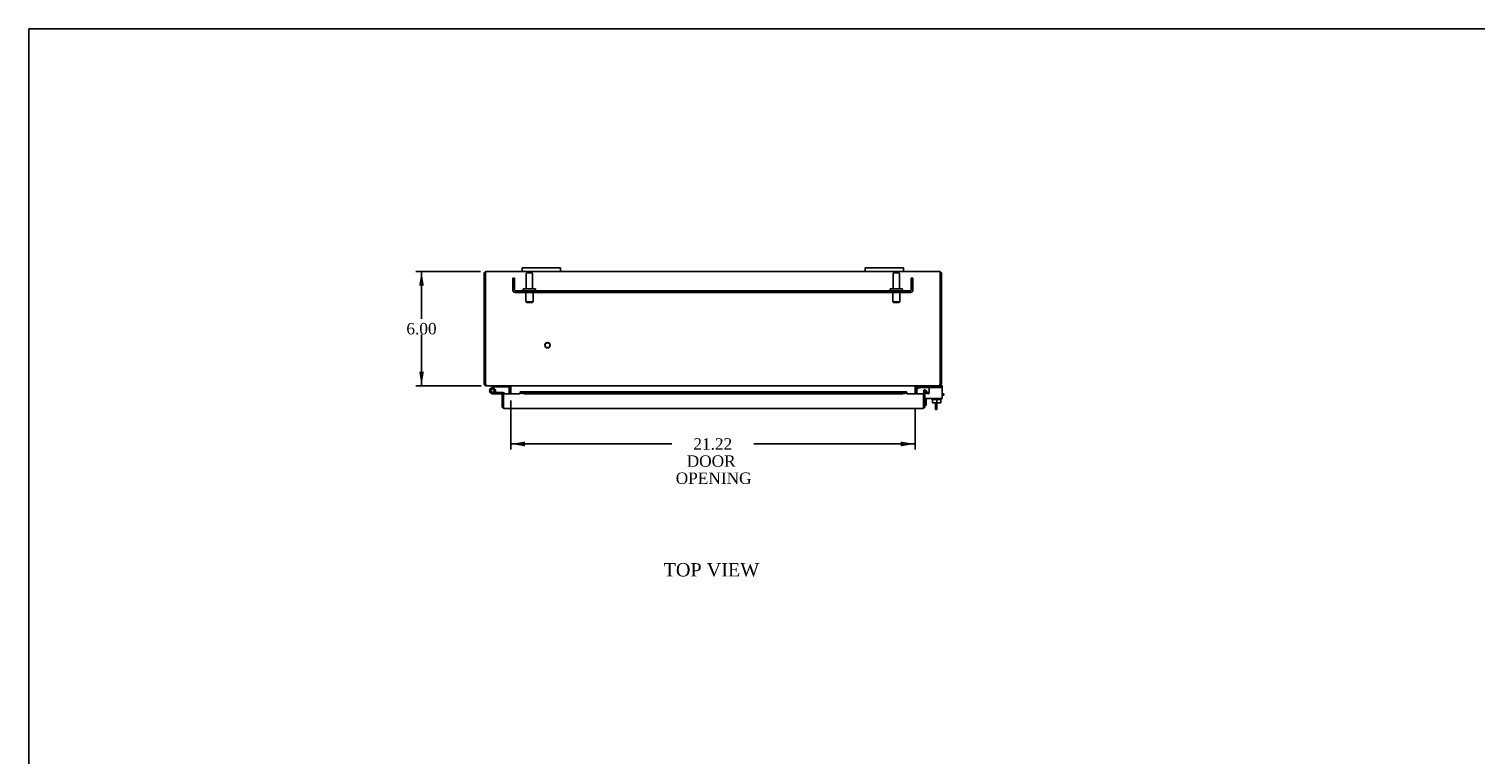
# Model space of a CAD drawing. Header units: inches. Extents: x 1 to 150, y -1 to 99.
# Tile 7 of 11: x 1 to 77, y 61 to 99. Entities that reach past the tile are written whole.
import ezdxf
from ezdxf.enums import TextEntityAlignment as Align
from ezdxf.lldxf.tags import DXFTag

# ---------------------------------------------------------------- set-up
doc = ezdxf.new("R2010")
doc.units = ezdxf.units.IN
doc.header["$MEASUREMENT"] = 0
for name, color, linetype in [('COM40153-1', 7, 'Continuous'), ('COM40153-2', 7, 'Continuous'), ('COM40676', 7, 'Continuous'), ('COM42667', 7, 'Continuous'), ('COM42780', 7, 'Continuous'), ('COM48431', 7, 'Continuous'), ('COM71102-11', 7, 'Continuous'), ('Default', 7, 'Continuous'), ('FET07710', 7, 'Continuous'), ('GSK10080', 7, 'Continuous'), ('HNG10610-20B', 7, 'Continuous'), ('HNG10610-20C', 7, 'Continuous'), ('HNG10620-20P', 7, 'Continuous'), ('SCC19011', 7, 'Continuous'), ('STD21878', 7, 'Continuous'), ('STD26094', 7, 'Continuous'), ('WAF25035', 7, 'Continuous')]:
    doc.layers.add(name, color=color, linetype=linetype)
doc.styles.add('SEACAD_Times_New_Roman', font='times.ttf')
tags = doc.linetypes.add('HIDDEN2', pattern=[0.1875, 0.125, -0.0625]).pattern_tags.tags
tags[6:7] = [DXFTag(74, 4), DXFTag(75, 0), DXFTag(340, '0'), DXFTag(46, 0.0), DXFTag(50, 0.0), DXFTag(44, 0.0), DXFTag(45, 0.0)]
tags[4:5] = [DXFTag(74, 4), DXFTag(75, 0), DXFTag(340, '0'), DXFTag(46, 0.0), DXFTag(50, 0.0), DXFTag(44, 0.0), DXFTag(45, 0.0)]
doc.dimstyles.new('HAMMOND_(STH_-_120x80)', dxfattribs={"dimtxt": 0.6, "dimasz": 0.75, "dimexe": 0.3, "dimexo": 0.3, "dimgap": 0.15, "dimtad": 0, "dimtih": 1, "dimtoh": 1, "dimzin": 0, "dimdsep": 46, "dimtxsty": 'SEACAD_Times_New_Roman', "dimblk1": '_SE_FILLED', "dimblk2": '_SE_FILLED', "dimsah": 1, "dimcen": 0.3, "dimadec": 0, "dimazin": 0, "dimtfac": 0.8, "dimtofl": 0, "dimtmove": 0, "dimatfit": 3, "dimfxl": 1, "dimtolj": 1, "dimtzin": 0, "dimarcsym": 0})

# ---------------------------------------------------------------- blocks, each defined once
blk = doc.blocks.new('SE6')
at = {"layer": 'COM40153-1', "color": 7, "linetype": 'Continuous'}
for p, q in [((48.216, 79.875), (48.216, 79.772)), ((48.216, 79.772), (48.288, 79.772)), ((48.216, 79.772), (48.216, 79.518)), ((48.288, 79.875), (48.288, 79.772)), ((48.288, 79.772), (48.288, 79.518)), ((48.216, 79.518), (48.288, 79.518))]:
    blk.add_line(p, q, dxfattribs=at)
at = {"layer": 'COM40153-2', "color": 7, "linetype": 'Continuous'}
for p, q in [((47.733, 79.755), (47.663, 79.755)), ((47.733, 80.101), (47.733, 79.755)), ((48.577, 80.355), (48.634, 80.355)), ((48.634, 80.285), (48.577, 80.285)), ((48.663, 80.355), (48.634, 80.355)), ((48.634, 80.285), (48.663, 80.285)), ((48.663, 80.285), (48.663, 80.355))]:
    blk.add_line(p, q, dxfattribs=at)
at = {"layer": 'COM40676', "color": 7, "linetype": 'HIDDEN2'}
for p, q in [((26.038, 85.789), (26.038, 86.414)), ((26.038, 86.414), (26.133, 86.414)), ((26.133, 85.789), (26.133, 86.414)), ((46.943, 86.414), (46.943, 85.789)), ((47.038, 86.414), (46.943, 86.414)), ((47.038, 86.414), (47.038, 85.789)), ((46.913, 85.759), (26.163, 85.759)), ((46.913, 85.664), (26.163, 85.664)), ((26.663, 85.759), (26.663, 85.664)), ((27.163, 85.664), (27.163, 85.759)), ((45.913, 85.759), (45.913, 85.664)), ((46.413, 85.664), (46.413, 85.759))]:
    blk.add_line(p, q, dxfattribs=at)
for centre, radius, start, end in [((26.163, 85.789), 0.125, 180, 270), ((26.163, 85.789), 0.03, 180, 270), ((46.913, 85.789), 0.03, 270, 0), ((46.913, 85.789), 0.125, 270, 0)]:
    blk.add_arc(centre, radius, start, end, dxfattribs=at)
at = {"layer": 'COM42667', "color": 7, "linetype": 'Continuous'}
for p, q in [((47.607, 80.499), (47.607, 80.406)), ((47.773, 80.447), (47.718, 80.532)), ((47.891, 80.673), (47.891, 80.467)), ((48.577, 80.244), (48.577, 80.726)), ((48.577, 80.101), (47.663, 80.101)), ((48.577, 80.244), (48.577, 80.101))]:
    blk.add_line(p, q, dxfattribs=at)
for centre, radius, start, end in [((47.667, 80.499), 0.06, 32.84551, 180), ((47.831, 80.467), 0.06, 319.87642, 0), ((48.452, 80.726), 0.125, 0, 54.15375)]:
    blk.add_arc(centre, radius, start, end, dxfattribs=at)
at = {"layer": 'COM42780', "color": 7, "linetype": 'Continuous'}
for p, q in [((47.239, 80.676), (47.289, 80.726)), ((47.239, 80.676), (47.306, 80.608)), ((47.306, 80.608), (47.356, 80.659)), ((47.39, 80.673), (48.288, 80.673)), ((48.538, 80.673), (48.288, 80.673)), ((48.43, 80.768), (48.538, 80.768)), ((48.538, 80.768), (48.538, 80.673))]:
    blk.add_line(p, q, dxfattribs=at)
for radius in [0.143, 0.048]:
    blk.add_arc((47.39, 80.625), radius, 90, 135, dxfattribs=at)
at = {"layer": 'COM48431', "color": 7, "linetype": 'Continuous'}
for p, q in [((24.538, 80.876), (24.538, 86.66)), ((24.61, 86.66), (24.61, 86.762)), ((24.61, 86.762), (24.61, 86.66)), ((24.61, 86.66), (24.61, 80.876)), ((24.61, 80.876), (24.61, 86.66)), ((26.538, 86.768), (24.646, 86.768)), ((44.538, 86.768), (28.538, 86.768)), ((48.43, 86.768), (46.538, 86.768)), ((48.466, 86.66), (48.466, 86.762)), ((48.466, 86.762), (48.466, 86.66)), ((48.466, 80.876), (48.466, 86.66)), ((48.466, 86.66), (48.466, 80.876)), ((48.538, 86.66), (48.538, 80.876)), ((24.61, 80.876), (24.538, 80.876)), ((24.646, 80.792), (24.646, 80.768)), ((24.671, 80.768), (24.646, 80.768)), ((48.405, 80.768), (24.672, 80.768)), ((25.841, 80.732), (25.841, 80.35)), ((25.841, 80.732), (25.913, 80.732)), ((25.913, 80.732), (25.913, 80.35)), ((25.927, 80.732), (25.927, 80.35)), ((47.15, 80.35), (47.15, 80.732)), ((47.235, 80.732), (47.163, 80.732)), ((47.163, 80.732), (47.163, 80.35)), ((47.235, 80.732), (47.235, 80.35)), ((48.43, 80.768), (48.406, 80.768)), ((48.43, 80.792), (48.43, 80.768)), ((48.466, 80.876), (48.538, 80.876))]:
    blk.add_line(p, q, dxfattribs=at)
for centre, radius, start, end in [((24.646, 86.66), 0.108, 109.47122, 180), ((24.646, 86.66), 0.108, 90, 109.47122), ((48.43, 86.66), 0.108, 70.52878, 90), ((48.43, 86.66), 0.108, 0, 70.52878), ((24.646, 80.876), 0.108, 180, 270), ((24.646, 80.876), 0.036, 180, 218.72327), ((25.805, 80.732), 0.036, 0, 90), ((25.805, 80.732), 0.108, 0, 10.39648), ((47.271, 80.732), 0.108, 169.60313, 180), ((47.271, 80.732), 0.036, 90, 180), ((48.43, 80.876), 0.108, 270, 360), ((48.43, 80.876), 0.036, 321.27673, 360)]:
    blk.add_arc(centre, radius, start, end, dxfattribs=at)
for centre, start_param, end_param in [((24.646, 86.66), 3.141593, 3.48143), ((48.43, 86.66), 2.801756, 3.141593)]:
    blk.add_ellipse(centre, major_axis=(0, -0.108), ratio=0.997813, start_param=start_param, end_param=end_param, dxfattribs=at)
for points, knots in [([(24.672, 80.768), (24.667, 80.768), (24.662, 80.771), (24.652, 80.781), (24.646, 80.789), (24.636, 80.809), (24.631, 80.821), (24.621, 80.848), (24.616, 80.862), (24.61, 80.876)], [0, 0, 0, 0, 0.25, 0.25, 0.5, 0.5, 0.75, 0.75, 1, 1, 1, 1]), ([(25.927, 80.732), (25.927, 80.734), (25.926, 80.736), (25.925, 80.739), (25.924, 80.741), (25.919, 80.745), (25.916, 80.748), (25.908, 80.753), (25.903, 80.755), (25.894, 80.758), (25.889, 80.76), (25.875, 80.763), (25.865, 80.765), (25.844, 80.767), (25.834, 80.768), (25.823, 80.768)], [0, 0, 0, 0, 0.0625, 0.0625, 0.125, 0.125, 0.25, 0.25, 0.375, 0.375, 0.5, 0.5, 0.75, 0.75, 1, 1, 1, 1]), ([(47.253, 80.768), (47.243, 80.768), (47.233, 80.767), (47.212, 80.765), (47.202, 80.763), (47.187, 80.76), (47.183, 80.758), (47.173, 80.755), (47.169, 80.753), (47.161, 80.748), (47.157, 80.745), (47.153, 80.741), (47.152, 80.739), (47.15, 80.736), (47.15, 80.734), (47.15, 80.732)], [0, 0, 0, 0, 0.25, 0.25, 0.5, 0.5, 0.625, 0.625, 0.75, 0.75, 0.875, 0.875, 0.9375, 0.9375, 1, 1, 1, 1]), ([(48.466, 80.876), (48.461, 80.862), (48.456, 80.848), (48.446, 80.821), (48.441, 80.809), (48.43, 80.789), (48.425, 80.781), (48.415, 80.771), (48.41, 80.768), (48.405, 80.768)], [0, 0, 0, 0, 0.25, 0.25, 0.5, 0.5, 0.75, 0.75, 1, 1, 1, 1])]:
    blk.add_open_spline(points, degree=3, knots=knots, dxfattribs=at)
at = {"layer": 'COM71102-11', "color": 7, "linetype": 'Continuous'}
for p, q in [((46.688, 80.458), (26.451, 80.458)), ((26.458, 80.456), (26.631, 80.426)), ((26.458, 80.385), (26.458, 80.456)), ((46.508, 80.426), (46.681, 80.456)), ((46.681, 80.385), (46.681, 80.456)), ((47.706, 80.385), (47.718, 80.456)), ((47.718, 80.456), (47.888, 80.426)), ((25.475, 80.353), (25.547, 80.353)), ((25.475, 79.691), (25.475, 80.353)), ((25.547, 79.842), (25.547, 80.353)), ((25.547, 80.35), (25.547, 79.691)), ((26.422, 80.35), (25.547, 80.35)), ((26.422, 80.377), (26.422, 80.433)), ((26.422, 80.377), (26.422, 80.35)), ((26.458, 80.385), (26.631, 80.355)), ((26.631, 80.426), (46.508, 80.426)), ((26.631, 80.426), (26.631, 80.355)), ((26.631, 80.355), (46.508, 80.355)), ((46.508, 80.426), (46.508, 80.355)), ((46.508, 80.355), (46.681, 80.385)), ((46.716, 80.377), (46.716, 80.433)), ((46.716, 80.35), (46.716, 80.377)), ((47.591, 80.35), (46.716, 80.35)), ((47.591, 79.691), (47.591, 80.35)), ((47.663, 80.35), (47.591, 80.35)), ((47.591, 80.35), (47.591, 79.842)), ((47.676, 80.377), (47.63, 80.433)), ((47.663, 80.35), (47.663, 79.691)), ((47.706, 80.385), (47.876, 80.355)), ((47.888, 80.426), (47.876, 80.355)), ((25.547, 79.691), (25.547, 79.589)), ((25.547, 79.589), (25.547, 79.655)), ((47.555, 79.583), (25.583, 79.583)), ((47.591, 79.691), (47.591, 79.589)), ((47.591, 79.589), (47.591, 79.655))]:
    blk.add_line(p, q, dxfattribs=at)
for centre, radius, start, end in [((47.699, 80.35), 0.108, 80.00006, 129.99994), ((26.451, 80.332), 0.0534, 82.62653, 122.4219), ((46.688, 80.332), 0.0534, 57.5781, 97.37347), ((47.699, 80.35), 0.108, 130, 180), ((47.699, 80.35), 0.036, 130, 180), ((47.699, 80.35), 0.036, 80, 130), ((25.583, 79.691), 0.108, 180, 250.52878), ((25.583, 79.691), 0.108, 250.52878, 270), ((47.555, 79.691), 0.108, 270, 289.47122), ((47.555, 79.691), 0.108, 289.47122, 0)]:
    blk.add_arc(centre, radius, start, end, dxfattribs=at)
for centre, start_param, end_param in [((25.583, 79.691), 2.801756, 3.141593), ((47.555, 79.691), 3.141593, 3.48143)]:
    blk.add_ellipse(centre, major_axis=(0, 0.108), ratio=0.997813, start_param=start_param, end_param=end_param, dxfattribs=at)
for points in [[(26.458, 80.456), (26.452, 80.459), (26.446, 80.458), (26.434, 80.45), (26.428, 80.443), (26.422, 80.433)], [(46.716, 80.433), (46.71, 80.443), (46.704, 80.45), (46.693, 80.458), (46.687, 80.459), (46.681, 80.456)]]:
    blk.add_open_spline(points, degree=3, knots=[0, 0, 0, 0, 0.5, 0.5, 1, 1, 1, 1], dxfattribs=at)
at = {"layer": 'FET07710', "color": 7, "linetype": 'Continuous'}
for p, q in [((26.538, 86.955), (26.726, 86.955)), ((26.538, 86.768), (26.538, 86.955)), ((26.726, 86.768), (26.538, 86.768)), ((28.351, 86.955), (26.726, 86.955)), ((28.351, 86.768), (26.726, 86.768)), ((28.351, 86.955), (28.538, 86.955)), ((28.538, 86.768), (28.351, 86.768)), ((28.538, 86.955), (28.538, 86.768)), ((44.538, 86.955), (44.726, 86.955)), ((44.538, 86.768), (44.538, 86.955)), ((44.726, 86.768), (44.538, 86.768)), ((46.351, 86.955), (44.726, 86.955)), ((46.351, 86.768), (44.726, 86.768)), ((46.351, 86.955), (46.538, 86.955)), ((46.538, 86.768), (46.351, 86.768)), ((46.538, 86.955), (46.538, 86.768))]:
    blk.add_line(p, q, dxfattribs=at)
at = {"layer": 'GSK10080', "color": 7, "linetype": 'Continuous'}
for p, q in [((25.547, 79.655), (25.547, 79.842)), ((25.547, 79.842), (25.547, 79.842)), ((47.591, 79.842), (47.591, 79.842)), ((47.591, 79.655), (47.591, 79.842)), ((25.547, 79.655), (25.547, 79.655)), ((47.591, 79.655), (47.591, 79.655))]:
    blk.add_line(p, q, dxfattribs=at)
at = {"layer": 'HNG10610-20B', "color": 7, "linetype": 'Continuous'}
for p, q in [((24.977, 80.724), (24.869, 80.615)), ((24.995, 80.742), (24.977, 80.724)), ((24.977, 80.724), (25.02, 80.682)), ((25.02, 80.682), (24.997, 80.659)), ((25.038, 80.699), (25.02, 80.682)), ((25.793, 80.708), (25.058, 80.708)), ((25.793, 80.768), (25.793, 80.708))]:
    blk.add_line(p, q, dxfattribs=at)
for centre, radius, start, end in [((25.058, 80.679), 0.089, 90, 135), ((25.058, 80.679), 0.029, 90, 135), ((24.977, 80.507), 0.154, 322.42813, 332.18186)]:
    blk.add_arc(centre, radius, start, end, dxfattribs=at)
at = {"layer": 'HNG10610-20C', "color": 7, "linetype": 'Continuous'}
for p, q in [((25.113, 80.435), (25.06, 80.463)), ((25.518, 80.413), (24.977, 80.413)), ((25.475, 80.353), (24.977, 80.353)), ((25.547, 79.873), (25.547, 79.873))]:
    blk.add_line(p, q, dxfattribs=at)
for centre, radius, start, end in [((24.977, 80.507), 0.154, 332.18186, 270), ((24.977, 80.507), 0.0938, 332.18186, 270), ((25.518, 80.324), 0.089, 16.98581, 90)]:
    blk.add_arc(centre, radius, start, end, dxfattribs=at)
at = {"layer": 'HNG10620-20P', "color": 7, "linetype": 'Continuous'}
for p, q in [((24.862, 80.572), (24.862, 80.442)), ((25.092, 80.572), (24.862, 80.572)), ((25.092, 80.442), (25.092, 80.572)), ((25.092, 80.442), (24.862, 80.442))]:
    blk.add_line(p, q, dxfattribs=at)
blk.add_arc((24.973, 80.675), 0.262, 270.97218, 297.10055, dxfattribs=at)
at = {"layer": 'SCC19011', "color": 7, "linetype": 'Continuous'}
for p, q in [((48.073, 79.875), (48.073, 80.056)), ((48.288, 79.875), (48.073, 79.875)), ((48.288, 79.875), (48.288, 80.056)), ((48.503, 79.875), (48.288, 79.875)), ((48.503, 79.875), (48.503, 80.056))]:
    blk.add_line(p, q, dxfattribs=at)
at = {"layer": 'STD21878', "color": 7, "linetype": 'HIDDEN2'}
for radius in [0.141, 0.125]:
    blk.add_circle((27.86, 82.9), radius, dxfattribs=at)
at = {"layer": 'STD26094', "color": 7, "linetype": 'HIDDEN2'}
for p, q in [((26.748, 86.636), (26.748, 85.859)), ((27.018, 86.696), (26.808, 86.696)), ((27.078, 85.859), (27.078, 86.636)), ((45.998, 86.636), (45.998, 85.859)), ((46.268, 86.696), (46.058, 86.696)), ((46.328, 85.859), (46.328, 86.636)), ((26.588, 85.829), (26.588, 85.789)), ((27.208, 85.859), (26.618, 85.859)), ((27.238, 85.789), (27.238, 85.829)), ((45.838, 85.829), (45.838, 85.789)), ((46.458, 85.859), (45.868, 85.859)), ((46.488, 85.789), (46.488, 85.829)), ((26.726, 85.759), (26.726, 85.171)), ((27.101, 85.171), (26.726, 85.171)), ((26.726, 85.171), (26.763, 85.134)), ((26.763, 85.134), (27.063, 85.134)), ((27.063, 85.134), (27.101, 85.171)), ((27.101, 85.171), (27.101, 85.759)), ((45.976, 85.759), (45.976, 85.171)), ((46.351, 85.171), (45.976, 85.171)), ((45.976, 85.171), (46.013, 85.134)), ((46.013, 85.134), (46.313, 85.134)), ((46.313, 85.134), (46.351, 85.171)), ((46.351, 85.171), (46.351, 85.759))]:
    blk.add_line(p, q, dxfattribs=at)
for centre, radius, start, end in [((26.808, 86.636), 0.06, 90, 180), ((27.018, 86.636), 0.06, 0, 90), ((46.058, 86.636), 0.06, 90, 180), ((46.268, 86.636), 0.06, 0, 90), ((26.618, 85.829), 0.03, 90, 180), ((26.618, 85.789), 0.03, 180, 270), ((27.208, 85.829), 0.03, 0, 90), ((27.208, 85.789), 0.03, 270, 0), ((45.868, 85.829), 0.03, 90, 180), ((45.868, 85.789), 0.03, 180, 270), ((46.458, 85.829), 0.03, 0, 90), ((46.458, 85.789), 0.03, 270, 0)]:
    blk.add_arc(centre, radius, start, end, dxfattribs=at)
at = {"layer": 'WAF25035', "color": 7, "linetype": 'Continuous'}
for p, q in [((48.038, 80.101), (48.038, 80.056)), ((48.038, 80.056), (48.538, 80.056)), ((48.538, 80.056), (48.538, 80.101))]:
    blk.add_line(p, q, dxfattribs=at)
blk = doc.blocks.new('DMBLK7275')
at = {"layer": 'Default', "linetype": 'Continuous'}
for points in [[(21.124, 86.018), (21.374, 86.018), (21.249, 86.768)], [(21.124, 81.518), (21.249, 80.768), (21.374, 81.518)]]:
    blk.add_hatch(color=7, dxfattribs=at).paths.add_polyline_path(points)
at = {"layer": 'Default', "color": 7, "linetype": 'Continuous'}
for p, q in [((24.346, 86.768), (20.949, 86.768)), ((21.249, 86.768), (21.249, 84.278)), ((21.249, 83.468), (21.249, 80.768)), ((24.372, 80.768), (20.949, 80.768))]:
    blk.add_line(p, q, dxfattribs=at)
at = {"layer": 'Default', "color": 7, "linetype": 'Continuous', "style": 'SEACAD_Times_New_Roman'}
blk.add_text('6.00', height=0.6, dxfattribs=at).set_placement((20.453, 84.068), align=Align.TOP_LEFT)
blk = doc.blocks.new('_SE_FILLED')
at = {"color": 0}
blk.add_line((0, 0), (-1, 0), dxfattribs=at)
blk.add_solid([(0, 0), (-1, -0.1665), (-1, 0.1665), (0, 0)], dxfattribs=at)
blk = doc.blocks.new('DMBLK7291')
at = {"layer": 'Default', "linetype": 'Continuous'}
for points in [[(26.677, 77.595), (26.677, 77.845), (25.927, 77.72)], [(46.4, 77.595), (47.15, 77.72), (46.4, 77.845)]]:
    blk.add_hatch(color=7, dxfattribs=at).paths.add_polyline_path(points)
at = {"layer": 'Default', "color": 7, "linetype": 'Continuous'}
for p, q in [((25.927, 79.997), (25.927, 77.42)), ((47.15, 79.563), (47.15, 77.42)), ((25.927, 77.72), (34.38, 77.72)), ((38.696, 77.72), (47.15, 77.72))]:
    blk.add_line(p, q, dxfattribs=at)
at = {"layer": 'Default', "color": 7, "linetype": 'Continuous', "style": 'SEACAD_Times_New_Roman'}
for s, p in [('21.22', (35.515, 78.02)), ('DOOR ', (35.166, 77.12)), ('OPENING', (34.59, 76.22))]:
    blk.add_text(s, height=0.6, dxfattribs=at).set_placement(p, align=Align.TOP_LEFT)
blk = doc.blocks.new('BORDER')
at = {"layer": 'Default', "color": 7, "linetype": 'Continuous'}
for p, q in [((0, 27.86), (-41.86, 27.86)), ((-41.86, 27.86), (-41.86, 0))]:
    blk.add_line(p, q, dxfattribs=at)

msp = doc.modelspace()

# ---------------------------------------------------------------- block references
at = {"layer": 'Default', "color": 7, "xscale": 3.56, "yscale": 3.56, "zscale": 3.56}
msp.add_blockref('BORDER', (149.664, 0.311), dxfattribs=at)
at = {"layer": 'Default'}
msp.add_blockref('SE6', (0, 0), dxfattribs=at)

# ---------------------------------------------------------------- texts
at = {"layer": 'Default', "color": 7, "linetype": 'Continuous', "style": 'SEACAD_Times_New_Roman'}
msp.add_text('TOP VIEW', height=0.7, dxfattribs=at).set_placement((33.952, 71.467), align=Align.TOP_LEFT)

# ---------------------------------------------------------------- dimensions: what is measured, and where the dimension line sits
at = {"layer": 'Default', "color": 7, "linetype": 'Continuous'}
dim = msp.add_linear_dim(base=(21.249, 86.768), p1=(24.646, 86.768), p2=(24.672, 80.768), angle=270.24619, text='\\A1;<>', dimstyle='HAMMOND_(STH_-_120x80)', dxfattribs=at)
dim.commit()
dim.dimension.update_dxf_attribs({"geometry": 'DMBLK7275', "text_midpoint": (21.249, 83.768), "dimtype": 161})
dim = msp.add_linear_dim(base=(47.15, 77.72), p1=(25.927, 80.297), p2=(47.15, 80.732), text='\\A1;<>\\PDOOR \\XOPENING', dimstyle='HAMMOND_(STH_-_120x80)', dxfattribs=at)
dim.commit()
dim.dimension.update_dxf_attribs({"geometry": 'DMBLK7291', "text_midpoint": (36.538, 77.72), "dimtype": 160})

doc.saveas('drawing.dxf')
